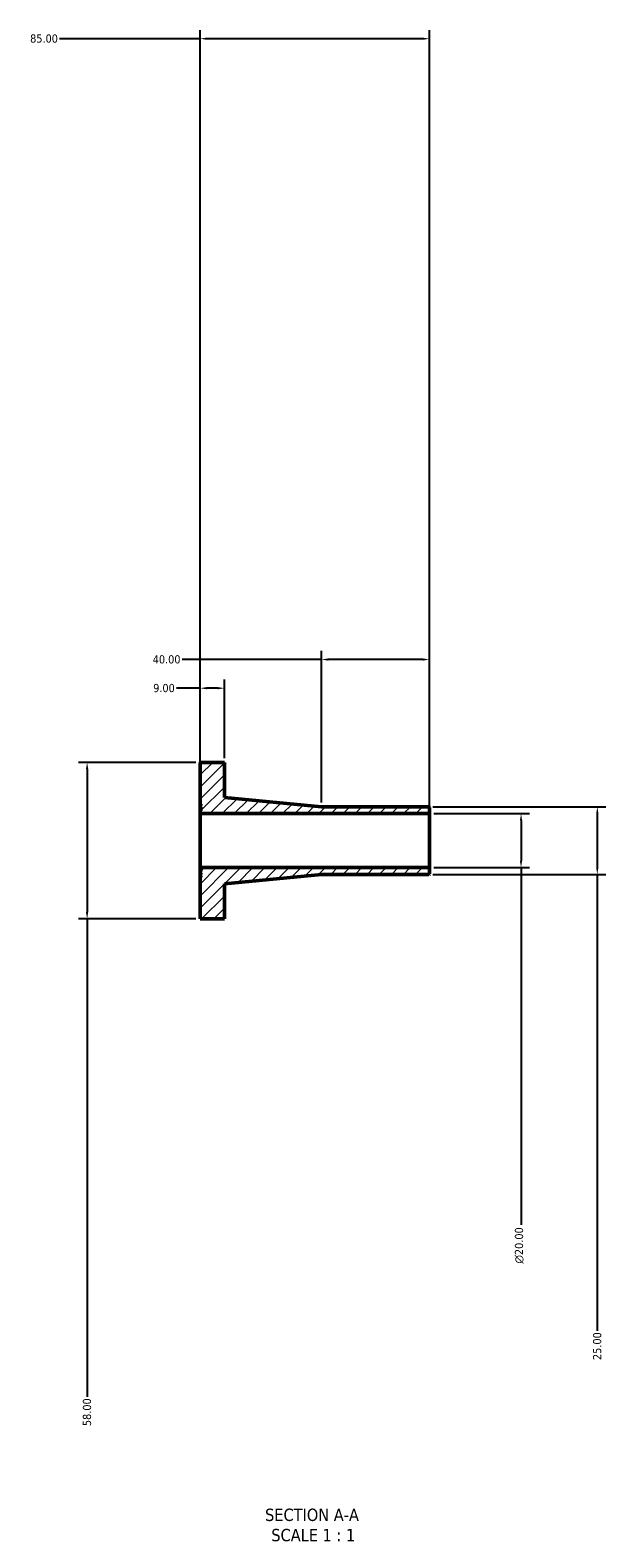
# Model space of a CAD drawing. Header units: millimetres. Extents: x -261 to 988, y -1011 to 1155.
# Tile 1 of 3: x 340 to 553, y -1011 to -453. Entities that reach past the tile are written whole.
import ezdxf

# ---------------------------------------------------------------- set-up
doc = ezdxf.new("R2010")
doc.units = ezdxf.units.MM
for name, color, linetype, lineweight in [('Dimension (ANSI)', 7, 'Continuous', 25), ('Hatch (ANSI)', 7, 'Continuous', 18), ('Symbol (ANSI)', 7, 'Continuous', 25), ('Visible (ANSI)', 7, 'Continuous', 50)]:
    doc.layers.add(name, color=color, linetype=linetype, lineweight=lineweight)
doc.styles.add('Label Text (ANSI)', font='tahoma.ttf')
doc.styles.add('Note Text (ANSI)', font='tahoma.ttf')
doc.dimstyles.new('Default - mm (ANSI)', dxfattribs={"dimtxt": 3.048, "dimasz": 2.5, "dimexe": 3.175, "dimexo": 1.6002, "dimgap": 0.8, "dimtad": 0, "dimtoh": 1, "dimrnd": 1e-08, "dimzin": 4, "dimdsep": 46, "dimtxsty": 'Note Text (ANSI)', "dimcen": 0.09, "dimdle": 10, "dimclrd": 256, "dimclre": 256, "dimclrt": 256, "dimadec": 1, "dimazin": 1, "dimtfac": 1, "dimtofl": 0, "dimtmove": 0, "dimatfit": 3, "dimfxl": 1, "dimtolj": 1, "dimtzin": 4, "dimlwd": -1, "dimlwe": -1, "dimarcsym": 0})

# ---------------------------------------------------------------- blocks, each defined once
blk = doc.blocks.new('*D7')
at = {"layer": 'Defpoints', "color": 0, "transparency": 16777216}
for p in [(487.85, -743), (487.85, -763), (521.85, -763)]:
    blk.add_point(p, dxfattribs=at)
at = {"layer": 'Dimension (ANSI)', "transparency": 16777216}
for p, q in [((489.45, -743), (525.02, -743)), ((521.85, -745.5), (521.85, -760.5)), ((489.45, -763), (525.02, -763)), ((521.85, -763), (521.85, -895.42))]:
    blk.add_line(p, q, dxfattribs=at)
for points in [[(521.43, -745.5), (522.26, -745.5), (521.85, -743)], [(521.43, -760.5), (522.26, -760.5), (521.85, -763)]]:
    blk.add_solid(points, dxfattribs=at)
at = {"layer": 'Dimension (ANSI)', "color": 230, "true_color": 0xff0080, "transparency": 16777216, "insert": (519.56, -909.77), "char_height": 3.048, "attachment_point": 1, "rotation": 90, "style": 'Note Text (ANSI)'}
blk.add_mtext('\\A1;\\fAIGDT|b0|i0;\\H3.0480;\\ln\\fTahoma|b0|i0;\\H3.0480;20.00', dxfattribs=at)
blk = doc.blocks.new('*D8')
at = {"layer": 'Defpoints', "color": 0, "transparency": 16777216}
for p in [(402.85, -724), (360.93, -782), (402.85, -782)]:
    blk.add_point(p, dxfattribs=at)
at = {"layer": 'Dimension (ANSI)', "transparency": 16777216}
for p, q in [((401.25, -724), (357.75, -724)), ((360.93, -726.5), (360.93, -779.5)), ((401.25, -782), (357.75, -782)), ((360.93, -782), (360.93, -959.2))]:
    blk.add_line(p, q, dxfattribs=at)
for points in [[(360.51, -726.5), (361.34, -726.5), (360.93, -724)], [(360.51, -779.5), (361.34, -779.5), (360.93, -782)]]:
    blk.add_solid(points, dxfattribs=at)
at = {"layer": 'Dimension (ANSI)', "color": 230, "true_color": 0xff0080, "transparency": 16777216, "insert": (359.33, -970), "char_height": 3.048, "attachment_point": 1, "rotation": 90, "style": 'Note Text (ANSI)'}
blk.add_mtext('\\A1;58.00', dxfattribs=at)
blk = doc.blocks.new('*D9')
at = {"layer": 'Defpoints', "color": 0, "transparency": 16777216}
for p in [(447.85, -685.87), (447.85, -740.5), (487.85, -740.75)]:
    blk.add_point(p, dxfattribs=at)
at = {"layer": 'Dimension (ANSI)', "transparency": 16777216}
for p, q in [((447.85, -685.87), (396.23, -685.87)), ((447.85, -738.9), (447.85, -682.7)), ((485.35, -685.87), (450.35, -685.87)), ((487.85, -739.15), (487.85, -682.7))]:
    blk.add_line(p, q, dxfattribs=at)
for points in [[(450.35, -685.45), (450.35, -686.29), (447.85, -685.87)], [(485.35, -685.45), (485.35, -686.29), (487.85, -685.87)]]:
    blk.add_solid(points, dxfattribs=at)
at = {"layer": 'Dimension (ANSI)', "color": 230, "true_color": 0xff0080, "transparency": 16777216, "insert": (385.26, -684.28), "char_height": 3.048, "attachment_point": 1, "style": 'Note Text (ANSI)'}
blk.add_mtext('\\A1;40.00', dxfattribs=at)
blk = doc.blocks.new('*D10')
at = {"layer": 'Defpoints', "color": 0, "transparency": 16777216}
for p in [(402.85, -696.5), (402.85, -724), (411.85, -724)]:
    blk.add_point(p, dxfattribs=at)
at = {"layer": 'Dimension (ANSI)', "transparency": 16777216}
for p, q in [((402.85, -696.5), (394.06, -696.5)), ((402.85, -722.4), (402.85, -693.32)), ((409.35, -696.5), (405.35, -696.5)), ((411.85, -722.4), (411.85, -693.32))]:
    blk.add_line(p, q, dxfattribs=at)
for points in [[(405.35, -696.08), (405.35, -696.91), (402.85, -696.5)], [(409.35, -696.08), (409.35, -696.91), (411.85, -696.5)]]:
    blk.add_solid(points, dxfattribs=at)
at = {"layer": 'Dimension (ANSI)', "color": 230, "true_color": 0xff0080, "transparency": 16777216, "insert": (385.43, -694.91), "char_height": 3.048, "attachment_point": 1, "style": 'Note Text (ANSI)'}
blk.add_mtext('\\A1;9.00', dxfattribs=at)
blk = doc.blocks.new('*D11')
at = {"layer": 'Defpoints', "color": 0, "transparency": 16777216}
for p in [(402.85, -455.77), (402.85, -743), (487.85, -743)]:
    blk.add_point(p, dxfattribs=at)
at = {"layer": 'Dimension (ANSI)', "transparency": 16777216}
for p, q in [((402.85, -741.4), (402.85, -452.59)), ((487.85, -741.4), (487.85, -452.59)), ((402.85, -455.77), (350.7, -455.77)), ((485.35, -455.77), (405.35, -455.77))]:
    blk.add_line(p, q, dxfattribs=at)
for points in [[(405.35, -455.35), (405.35, -456.18), (402.85, -455.77)], [(485.35, -455.35), (485.35, -456.18), (487.85, -455.77)]]:
    blk.add_solid(points, dxfattribs=at)
at = {"layer": 'Dimension (ANSI)', "color": 230, "true_color": 0xff0080, "transparency": 16777216, "insert": (339.8, -454.17), "char_height": 3.048, "attachment_point": 1, "style": 'Note Text (ANSI)'}
blk.add_mtext('\\A1;85.00', dxfattribs=at)
blk = doc.blocks.new('*D12')
at = {"layer": 'Defpoints', "color": 0, "transparency": 16777216}
for p in [(487.6, -740.5), (487.6, -765.5), (550.13, -765.5)]:
    blk.add_point(p, dxfattribs=at)
at = {"layer": 'Dimension (ANSI)', "transparency": 16777216}
for p, q in [((489.2, -740.5), (553.31, -740.5)), ((550.13, -743), (550.13, -763)), ((489.2, -765.5), (553.31, -765.5)), ((550.13, -765.5), (550.13, -934.68))]:
    blk.add_line(p, q, dxfattribs=at)
for points in [[(549.72, -743), (550.55, -743), (550.13, -740.5)], [(549.72, -763), (550.55, -763), (550.13, -765.5)]]:
    blk.add_solid(points, dxfattribs=at)
at = {"layer": 'Dimension (ANSI)', "color": 230, "true_color": 0xff0080, "transparency": 16777216, "insert": (548.55, -945.51), "char_height": 3.048, "attachment_point": 1, "rotation": 90, "style": 'Note Text (ANSI)'}
blk.add_mtext('\\A1;25.00', dxfattribs=at)

msp = doc.modelspace()

# ---------------------------------------------------------------- hatches: boundary and pattern name
at = {"layer": 'Hatch (ANSI)'}
h = msp.add_hatch(dxfattribs=at)
h.set_pattern_fill('ANSI31', color=256, scale=25.4, style=0)
h.set_pattern_definition([(45, (0, 0), (-2.245064, 2.245064), [])])
h.paths.add_polyline_path([(402.848, -739.496), (403.098, -739.496), (403.098, -739.996), (402.848, -739.996), (402.848, -740.496), (403.098, -740.496), (403.098, -740.996), (402.848, -740.996), (402.848, -741.496), (403.098, -741.496), (403.098, -741.996), (402.848, -741.996), (402.848, -742.996), (487.848, -742.996), (487.848, -740.746), (487.598, -740.496), (447.848, -740.496), (411.848, -736.996), (411.848, -723.996), (402.848, -723.996)])
h.paths.add_polyline_path([(403.098, -766.496), (402.848, -766.496), (402.848, -781.996), (411.848, -781.996), (411.848, -768.996), (447.848, -765.496), (487.598, -765.496), (487.848, -765.246), (487.848, -762.996), (402.848, -762.996), (402.848, -763.996), (403.098, -763.996), (403.098, -764.496), (402.848, -764.496), (402.848, -764.996), (403.098, -764.996), (403.098, -765.496), (402.848, -765.496), (402.848, -765.996), (403.098, -765.996)])

# ---------------------------------------------------------------- linework, layer by layer
at = {"layer": 'Visible (ANSI)'}
for p, q in [((411.848, -723.996), (402.848, -723.996)), ((402.848, -723.996), (402.848, -739.496)), ((411.848, -736.996), (411.848, -723.996)), ((447.848, -740.496), (411.848, -736.996)), ((402.848, -739.496), (403.098, -739.496)), ((402.848, -739.996), (402.848, -739.496)), ((403.098, -739.996), (402.848, -739.996)), ((402.848, -739.996), (402.848, -740.496)), ((402.848, -740.496), (403.098, -740.496)), ((402.848, -740.996), (402.848, -740.496)), ((403.098, -740.996), (402.848, -740.996)), ((402.848, -740.996), (402.848, -741.496)), ((402.848, -741.496), (403.098, -741.496)), ((402.848, -741.996), (402.848, -741.496)), ((403.098, -741.996), (402.848, -741.996)), ((402.848, -741.996), (402.848, -742.996)), ((402.848, -742.996), (487.848, -742.996)), ((402.848, -762.996), (402.848, -742.996)), ((403.098, -739.496), (403.098, -739.996)), ((403.098, -740.496), (403.098, -740.996)), ((403.098, -741.496), (403.098, -741.996)), ((487.598, -740.496), (447.848, -740.496)), ((487.848, -740.746), (487.598, -740.496)), ((487.848, -742.996), (487.848, -740.746)), ((487.848, -762.996), (487.848, -742.996)), ((487.848, -762.996), (402.848, -762.996)), ((402.848, -762.996), (402.848, -763.996)), ((402.848, -763.996), (403.098, -763.996)), ((402.848, -764.496), (402.848, -763.996)), ((403.098, -764.496), (402.848, -764.496)), ((402.848, -764.496), (402.848, -764.996)), ((402.848, -764.996), (403.098, -764.996)), ((402.848, -765.496), (402.848, -764.996)), ((403.098, -765.496), (402.848, -765.496)), ((402.848, -765.496), (402.848, -765.996)), ((403.098, -763.996), (403.098, -764.496)), ((403.098, -764.996), (403.098, -765.496)), ((411.848, -768.996), (447.848, -765.496)), ((447.848, -765.496), (487.598, -765.496)), ((487.598, -765.496), (487.848, -765.246)), ((487.848, -765.246), (487.848, -762.996)), ((402.848, -765.996), (403.098, -765.996)), ((402.848, -766.496), (402.848, -765.996)), ((403.098, -766.496), (402.848, -766.496)), ((402.848, -766.496), (402.848, -781.996)), ((403.098, -765.996), (403.098, -766.496)), ((411.848, -781.996), (411.848, -768.996)), ((402.848, -781.996), (411.848, -781.996))]:
    msp.add_line(p, q, dxfattribs=at)

# ---------------------------------------------------------------- texts
at = {"layer": 'Symbol (ANSI)', "char_height": 4.572, "attachment_point": 7, "style": 'Label Text (ANSI)'}
for s, insert in [('SECTION A-A', (426.924, -1005.261)), ('SCALE 1 : 1', (429.243, -1012.774))]:
    msp.add_mtext(s, dxfattribs=dict(at, insert=insert))

# ---------------------------------------------------------------- dimensions: what is measured, and where the dimension line sits
at = {"layer": 'Dimension (ANSI)'}
for base, p1, p2, angle, picture, middle in [((402.848, -455.768), (487.848, -742.996), (402.848, -742.996), 180, '*D11', (344.848, -455.768)), ((447.848, -685.871), (487.848, -740.746), (447.848, -740.496), 180, '*D9', (390.348, -685.871)), ((402.848, -696.496), (411.848, -723.996), (402.848, -723.996), 180, '*D10', (389.348, -696.496)), ((360.926, -781.996), (402.848, -723.996), (402.848, -781.996), 90, '*D8', (360.926, -964.996)), ((550.133, -765.496), (487.598, -740.496), (487.598, -765.496), 90, '*D12', (550.133, -940.496))]:
    dim = msp.add_linear_dim(base=base, p1=p1, p2=p2, angle=angle, dimstyle='Default - mm (ANSI)', override={"dimtoh": 0, "dimdec": 2, "dimtp": 0, "dimtm": 0, "dimtdec": 2, "dimatfit": 2}, dxfattribs=at)
    dim.commit()
    dim.dimension.update_dxf_attribs({"geometry": picture, "text_midpoint": middle, "dimtype": 160})
dim = msp.add_linear_dim(base=(521.848, -762.996), p1=(487.848, -742.996), p2=(487.848, -762.996), angle=90, text='\\fAIGDT|b0|i0;\\H3.0480;\\ln\\fTahoma|b0|i0;\\H3.0480;<>', dimstyle='Default - mm (ANSI)', override={"dimtoh": 0, "dimdec": 2, "dimtp": 0, "dimtm": 0, "dimtdec": 2, "dimatfit": 2}, dxfattribs=at)
dim.commit()
dim.dimension.update_dxf_attribs({"geometry": '*D7', "text_midpoint": (521.848, -902.996), "dimtype": 160})

doc.saveas('drawing.dxf')
